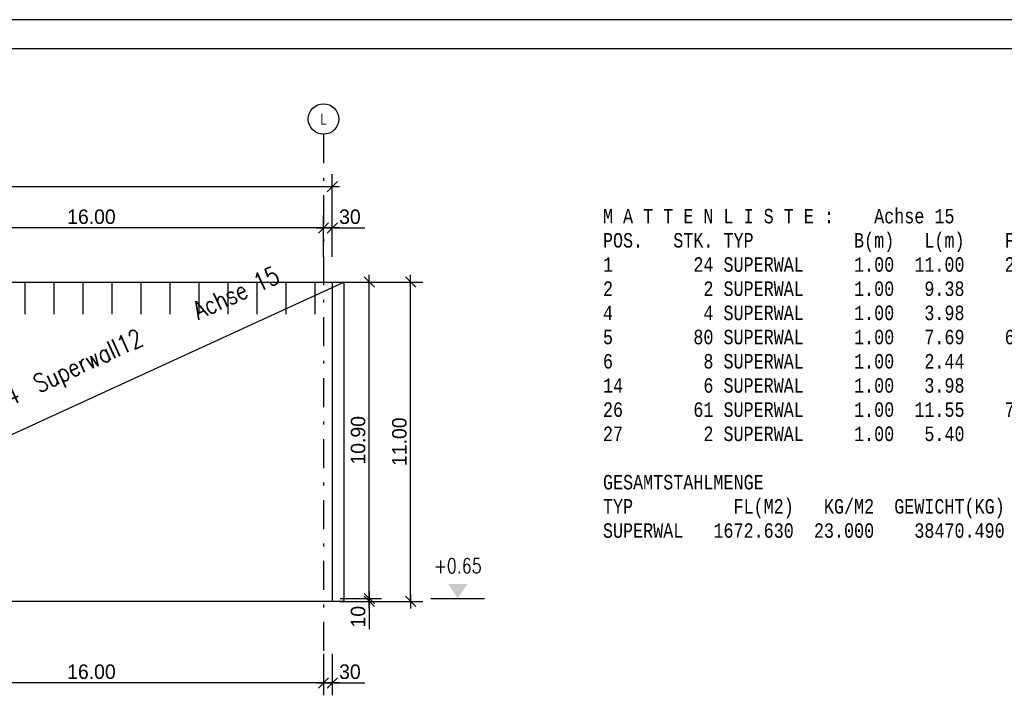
# Model space of a CAD drawing. Extents: x 0 to 238, y 0 to 168.
# Tile 30 of 31: x 180 to 214, y 145 to 168. Entities that reach past the tile are written whole.
import ezdxf
from ezdxf.enums import TextEntityAlignment as Align

# ---------------------------------------------------------------- set-up
doc = ezdxf.new("R2010")
doc.units = 0
doc.header["$LTSCALE"] = 2
doc.header["$MEASUREMENT"] = 0
doc.linetypes.add('AUSGEZOGEN', pattern=[0])
doc.linetypes.add('STRICHPUNKT', pattern=[1, 0.5, -0.25, 0, -0.25])
doc.layers.get('0').update_dxf_attribs({"linetype": 'CONTINUOUS'})
doc.layers.get('DEFPOINTS').update_dxf_attribs({"linetype": 'AUSGEZOGEN'})
for name, color, linetype in [('T__ACHS', 1, 'CONTINUOUS'), ('T__KONS', 3, 'CONTINUOUS'), ('T__M001', 7, 'CONTINUOUS'), ('T__RAND', 7, 'CONTINUOUS'), ('T__TXTL', 1, 'CONTINUOUS'), ('T__VERM', 2, 'CONTINUOUS')]:
    doc.layers.add(name, color=color, linetype=linetype)
doc.styles.add('MONOTXT8', font='monotxtd', dxfattribs={"width": 0.8})
doc.styles.add('SIMPLEX8', font='simplexd', dxfattribs={"width": 0.8})
doc.dimstyles.new('SOFIBEMLI', dxfattribs={"dimtxt": 0.5, "dimasz": 0.05, "dimexe": 0.18, "dimexo": 0.0625, "dimgap": 0.135, "dimtad": 1, "dimdec": 0, "dimrnd": 0.001, "dimzin": 0, "dimdsep": 46, "dimtxsty": 'Standard', "dimblk1": 'SOFI-VERLI', "dimblk2": 'SOFI-VERRE', "dimsah": 1, "dimcen": 0.5, "dimse1": 1, "dimse2": 1, "dimclrd": 1, "dimclrt": 2, "dimadec": 0, "dimazin": 0, "dimtfac": 1, "dimtdec": 4, "dimtmove": 0, "dimatfit": 3, "dimldrblk": 'SOFI-VERLI', "dimfxl": 0, "dimtolj": 1, "dimtzin": 0, "dimarcsym": 0})
doc.dimstyles.new('SOFIBEMRE', dxfattribs={"dimtxt": 0.5, "dimasz": 0.05, "dimexe": 0.18, "dimexo": 0.0625, "dimgap": 0.135, "dimtad": 1, "dimdec": 0, "dimrnd": 0.001, "dimzin": 0, "dimdsep": 46, "dimtxsty": 'Standard', "dimblk1": 'SOFI-VERRE', "dimblk2": 'SOFI-VERLI', "dimsah": 1, "dimcen": 0.5, "dimse1": 1, "dimse2": 1, "dimclrd": 1, "dimclrt": 2, "dimadec": 0, "dimazin": 0, "dimtfac": 1, "dimtdec": 4, "dimtmove": 0, "dimatfit": 3, "dimldrblk": 'SOFI-VERRE', "dimfxl": 0, "dimtolj": 1, "dimtzin": 0, "dimarcsym": 0})

# ---------------------------------------------------------------- blocks, each defined once
blk = doc.blocks.new('ASO_BORDER')
at = {"color": 0, "linetype": 'ByBlock'}
blk.add_line((1, 1), (0, 1), dxfattribs=at)
blk = doc.blocks.new('SOFI-IRAN')
at = {"layer": 'T__RAND', "color": 0, "linetype": 'ByBlock', "xscale": 232.8, "yscale": 166.2}
blk.add_blockref('ASO_BORDER', (0, 0), dxfattribs=at)
blk = doc.blocks.new('SOFI-KOTELO')
at = {"color": 0, "linetype": 'Continuous'}
blk.add_line((0, 1.85), (0, -1.85), dxfattribs=at)
blk.add_solid([(0, 0), (1, -0.65), (1, 0.65)], dxfattribs=at)
at = {"color": 2, "linetype": 'Continuous', "style": 'SIMPLEX8', "width": 0.8}
blk.add_attdef('KOTE', text='', height=1, rotation=90.00021, dxfattribs=at).set_placement((2.25, 0), align=Align.MIDDLE)
blk = doc.blocks.new('SOFI-VERRE')
at = {"color": 0, "linetype": 'ByBlock'}
for p, q in [((0, -20), (0, 8.5)), ((-5, 0), (5, 0)), ((3.535, 3.535), (-3.535, -3.535))]:
    blk.add_line(p, q, dxfattribs=at)
blk = doc.blocks.new('SOFI-VERLI')
at = {"color": 0, "linetype": 'ByBlock'}
for p, q in [((0, 20), (0, -8.5)), ((-5, 0), (5, 0)), ((3.535, 3.535), (-3.535, -3.535))]:
    blk.add_line(p, q, dxfattribs=at)
blk = doc.blocks.new('*D39')
at = {"color": 1, "linetype": 'ByBlock'}
blk.add_line((190.747, 161.025), (174.847, 161.025), dxfattribs=at)
at = {"layer": 'DEFPOINTS', "color": 0, "linetype": 'ByBlock'}
for p in [(174.797, 161.025), (174.797, 156.719), (190.797, 156.719)]:
    blk.add_point(p, dxfattribs=at)
at = {"color": 1, "linetype": 'ByBlock', "xscale": 0.05, "yscale": 0.05, "zscale": 0.05, "rotation": 180}
blk.add_blockref('SOFI-VERLI', (174.797, 161.025), dxfattribs=at)
at = {"color": 1, "linetype": 'ByBlock', "xscale": 0.05, "yscale": 0.05, "zscale": 0.05}
blk.add_blockref('SOFI-VERRE', (190.797, 161.025), dxfattribs=at)
at = {"color": 2, "linetype": 'ByBlock', "insert": (182.797, 161.41), "char_height": 0.5, "attachment_point": 5}
blk.add_mtext('\\A1;16.00', dxfattribs=at)
blk = doc.blocks.new('*D40')
at = {"color": 1, "linetype": 'ByBlock'}
for p, q in [((190.747, 161.025), (190.697, 161.025)), ((190.797, 161.025), (191.097, 161.025)), ((191.147, 161.025), (192.217, 161.025))]:
    blk.add_line(p, q, dxfattribs=at)
at = {"layer": 'DEFPOINTS', "color": 0, "linetype": 'ByBlock'}
for p in [(191.097, 161.025), (190.797, 156.719), (191.097, 156.719)]:
    blk.add_point(p, dxfattribs=at)
at = {"color": 1, "linetype": 'ByBlock', "xscale": 0.05, "yscale": 0.05, "zscale": 0.05}
blk.add_blockref('SOFI-VERRE', (190.797, 161.025), dxfattribs=at)
at = {"color": 1, "linetype": 'ByBlock', "xscale": 0.05, "yscale": 0.05, "zscale": 0.05, "rotation": 180}
blk.add_blockref('SOFI-VERLI', (191.097, 161.025), dxfattribs=at)
at = {"color": 2, "linetype": 'ByBlock', "insert": (191.707, 161.41), "char_height": 0.5, "attachment_point": 5}
blk.add_mtext('\\A1;30', dxfattribs=at)
blk = doc.blocks.new('*D41')
at = {"color": 1, "linetype": 'ByBlock'}
blk.add_line((14.547, 162.45), (191.047, 162.45), dxfattribs=at)
at = {"layer": 'DEFPOINTS', "color": 0, "linetype": 'ByBlock'}
for p in [(191.097, 162.45), (14.497, 156.719), (191.097, 156.719)]:
    blk.add_point(p, dxfattribs=at)
at = {"color": 1, "linetype": 'ByBlock', "xscale": 0.05, "yscale": 0.05, "zscale": 0.05, "rotation": 180}
blk.add_blockref('SOFI-VERLI', (14.497, 162.45), dxfattribs=at)
at = {"color": 1, "linetype": 'ByBlock', "xscale": 0.05, "yscale": 0.05, "zscale": 0.05}
blk.add_blockref('SOFI-VERRE', (191.097, 162.45), dxfattribs=at)
at = {"color": 2, "linetype": 'ByBlock', "insert": (102.797, 162.835), "char_height": 0.5, "attachment_point": 5}
blk.add_mtext('\\A1;176.60', dxfattribs=at)
blk = doc.blocks.new('*D59')
at = {"color": 1, "linetype": 'ByBlock'}
blk.add_line((190.747, 145.35), (174.847, 145.35), dxfattribs=at)
at = {"layer": 'DEFPOINTS', "color": 0, "linetype": 'ByBlock'}
for p in [(174.797, 148.893), (190.797, 148.893), (174.797, 145.35)]:
    blk.add_point(p, dxfattribs=at)
at = {"color": 1, "linetype": 'ByBlock', "xscale": 0.05, "yscale": 0.05, "zscale": 0.05, "rotation": 180}
blk.add_blockref('SOFI-VERRE', (174.797, 145.35), dxfattribs=at)
at = {"color": 1, "linetype": 'ByBlock', "xscale": 0.05, "yscale": 0.05, "zscale": 0.05}
blk.add_blockref('SOFI-VERLI', (190.797, 145.35), dxfattribs=at)
at = {"color": 2, "linetype": 'ByBlock', "insert": (182.797, 145.735), "char_height": 0.5, "attachment_point": 5}
blk.add_mtext('\\A1;16.00', dxfattribs=at)
blk = doc.blocks.new('*D60')
at = {"color": 1, "linetype": 'ByBlock'}
for p, q in [((190.747, 145.35), (190.697, 145.35)), ((190.797, 145.35), (191.097, 145.35)), ((191.147, 145.35), (192.217, 145.35))]:
    blk.add_line(p, q, dxfattribs=at)
at = {"layer": 'DEFPOINTS', "color": 0, "linetype": 'ByBlock'}
for p in [(190.797, 148.893), (191.097, 148.893), (191.097, 145.35)]:
    blk.add_point(p, dxfattribs=at)
at = {"color": 1, "linetype": 'ByBlock', "xscale": 0.05, "yscale": 0.05, "zscale": 0.05}
blk.add_blockref('SOFI-VERLI', (190.797, 145.35), dxfattribs=at)
at = {"color": 1, "linetype": 'ByBlock', "xscale": 0.05, "yscale": 0.05, "zscale": 0.05, "rotation": 180}
blk.add_blockref('SOFI-VERRE', (191.097, 145.35), dxfattribs=at)
at = {"color": 2, "linetype": 'ByBlock', "insert": (191.707, 145.735), "char_height": 0.5, "attachment_point": 5}
blk.add_mtext('\\A1;30', dxfattribs=at)
blk = doc.blocks.new('SOFI-BM-POS')
at = {"color": 1, "linetype": 'Continuous'}
for p, q in [((0.5, 0.75), (-0.5, 0.75)), ((-0.5, 0.75), (-0.5, -0.25)), ((0.5, -0.25), (0.5, 0.75)), ((-0.5, -0.25), (0.5, -0.25))]:
    blk.add_line(p, q, dxfattribs=at)
blk = doc.blocks.new('SOFI-BM-MAT')
at = {"color": 1, "linetype": 'Continuous'}
blk.add_blockref('SOFI-BM-POS', (-0.5, 0.5), dxfattribs=at)
at = {"color": 1, "linetype": 'Continuous', "style": 'SIMPLEX8', "width": 0.8}
blk.add_attdef('SOFI_BM_MULT', text='', height=0.2, dxfattribs=at).set_placement((-1.1, 1.1), align=Align.RIGHT)
at = {"color": 3, "linetype": 'Continuous', "style": 'SIMPLEX8', "width": 0.8}
blk.add_attdef('SOFI_BM_POS', text='', height=0.556, dxfattribs=at).set_placement((-0.5, 0.75), align=Align.MIDDLE_CENTER)
at = {"color": 2, "linetype": 'Continuous', "style": 'SIMPLEX8', "width": 0.8, "flags": 1}
for tag, p in [('SOFI_BM_MATTE', (0.3, 0.5)), ('SOFI_BM_ANZAHL', (0.3, 0.5)), ('SOFI_BM_BREITE', (0.8, -0.5)), ('SOFI_BM_MATR', (1.5, -0.5))]:
    blk.add_attdef(tag, p, '', height=0.35, dxfattribs=at)
blk.add_attdef('SOFI_BM_LAENGE', text='', height=0.35, dxfattribs=at).set_placement((0.4, -0.5), align=Align.RIGHT)
at = {"color": 1, "linetype": 'Continuous', "style": 'SIMPLEX8', "width": 0.8}
for tag, p in [('SOFI_BM_DANEI', (-1.79, -1)), ('SOFI_BM_WANEI', (-1.79, -1.5))]:
    blk.add_attdef(tag, p, '', height=0.2, dxfattribs=at)
blk = doc.blocks.new('*D184')
at = {"color": 1, "linetype": 'ByBlock'}
for p, q in [((192.375, 148.31), (192.375, 148.36)), ((192.375, 148.26), (192.375, 148.16)), ((192.375, 148.11), (192.375, 147.207))]:
    blk.add_line(p, q, dxfattribs=at)
at = {"layer": 'DEFPOINTS', "color": 0, "linetype": 'ByBlock'}
for p in [(191.217, 148.26), (191.217, 148.16), (192.375, 148.16)]:
    blk.add_point(p, dxfattribs=at)
at = {"color": 1, "linetype": 'ByBlock', "xscale": 0.05, "yscale": 0.05, "zscale": 0.05}
for name, p, rotation in [('SOFI-VERRE', (192.375, 148.26), 270), ('SOFI-VERLI', (192.375, 148.16), 90)]:
    blk.add_blockref(name, p, dxfattribs=dict(at, rotation=rotation))
at = {"color": 2, "linetype": 'ByBlock', "insert": (191.99, 147.633), "char_height": 0.5, "attachment_point": 5, "rotation": 90}
blk.add_mtext('\\A1;10', dxfattribs=at)
blk = doc.blocks.new('*D185')
at = {"color": 1, "linetype": 'ByBlock'}
blk.add_line((192.375, 148.31), (192.375, 159.11), dxfattribs=at)
at = {"layer": 'DEFPOINTS', "color": 0, "linetype": 'ByBlock'}
for p in [(191.217, 159.16), (192.375, 159.16), (191.217, 148.26)]:
    blk.add_point(p, dxfattribs=at)
at = {"color": 1, "linetype": 'ByBlock', "xscale": 0.05, "yscale": 0.05, "zscale": 0.05}
for name, p, rotation in [('SOFI-VERLI', (192.375, 159.16), 90), ('SOFI-VERRE', (192.375, 148.26), 270)]:
    blk.add_blockref(name, p, dxfattribs=dict(at, rotation=rotation))
at = {"color": 2, "linetype": 'ByBlock', "insert": (191.99, 153.71), "char_height": 0.5, "attachment_point": 5, "rotation": 90}
blk.add_mtext('\\A1;10.90', dxfattribs=at)
blk = doc.blocks.new('*D186')
at = {"color": 1, "linetype": 'ByBlock'}
blk.add_line((193.8, 148.21), (193.8, 159.11), dxfattribs=at)
at = {"layer": 'DEFPOINTS', "color": 0, "linetype": 'ByBlock'}
for p in [(191.217, 159.16), (193.8, 159.16), (191.217, 148.16)]:
    blk.add_point(p, dxfattribs=at)
at = {"color": 1, "linetype": 'ByBlock', "xscale": 0.05, "yscale": 0.05, "zscale": 0.05}
for name, p, rotation in [('SOFI-VERLI', (193.8, 159.16), 90), ('SOFI-VERRE', (193.8, 148.16), 270)]:
    blk.add_blockref(name, p, dxfattribs=dict(at, rotation=rotation))
at = {"color": 2, "linetype": 'ByBlock', "insert": (193.415, 153.66), "char_height": 0.5, "attachment_point": 5, "rotation": 90}
blk.add_mtext('\\A1;11.00', dxfattribs=at)

msp = doc.modelspace()

# ---------------------------------------------------------------- linework, layer by layer
at = {"layer": 'DEFPOINTS', "color": 2, "linetype": 'Continuous'}
for p in [(193.876, 149.78), (193.876, 148.26)]:
    msp.add_point(p, dxfattribs=at)
at = {"layer": 'T__ACHS', "linetype": 'STRICHPUNKT'}
msp.add_line((190.797, 164.253), (190.797, 146.336), dxfattribs=at)
at = {"layer": 'T__ACHS'}
msp.add_circle((190.797, 164.778), 0.525, dxfattribs=at)
at = {"layer": 'T__KONS', "color": 3}
msp.add_lwpolyline([(14.497, 159.16), (191.097, 159.16), (191.097, 148.16), (167.757, 148.16), (167.757, 151.47), (79.097, 151.47), (79.097, 147.61), (62.167, 147.61), (62.167, 149.78), (59.727, 149.78), (59.727, 147.61), (30.167, 147.61), (30.167, 149.78), (27.727, 149.78), (27.727, 147.61), (14.497, 147.61)], close=True, dxfattribs=at)
at = {"layer": 'T__M001', "color": 1, "linetype": 'Continuous'}
for p, q in [((180.497, 159.16), (180.497, 158.06)), ((181.497, 159.16), (181.497, 158.06)), ((182.497, 159.16), (182.497, 158.06)), ((183.497, 159.16), (183.497, 158.06)), ((184.497, 159.16), (184.497, 158.06)), ((185.497, 159.16), (185.497, 158.06)), ((186.497, 159.16), (186.497, 158.06)), ((187.497, 159.16), (187.497, 158.06)), ((188.497, 159.16), (188.497, 158.06)), ((189.497, 159.16), (189.497, 158.06)), ((190.497, 159.16), (190.497, 158.06))]:
    msp.add_line(p, q, dxfattribs=at)
msp.add_lwpolyline([(167.497, 148.16), (167.497, 159.16), (191.497, 159.16), (191.497, 148.16), (167.497, 148.16), (191.497, 159.16)], dxfattribs=at)

# ---------------------------------------------------------------- block references
at = {"layer": 'T__M001', "color": 1}
ref = msp.add_blockref('SOFI-BM-MAT', (179.497, 153.66), dxfattribs=dict(at, xscale=1.799, yscale=1.799, zscale=1.799, rotation=24.62356478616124))
ref.add_attrib('SOFI_BM_POS', '1', dxfattribs={"layer": '0', "color": 3, "linetype": 'Continuous', "height": 0.999, "rotation": 24.6236, "style": 'SIMPLEX8', "width": 0.8}).set_placement((178.117, 154.512), align=Align.MIDDLE_CENTER)
ref.add_attrib('SOFI_BM_MATTE', 'Superwall12', (180.987, 155.332), dxfattribs={"layer": '0', "color": 2, "linetype": 'Continuous', "height": 0.62965, "rotation": 24.6236, "style": 'SIMPLEX8', "width": 0.8})
ref.add_attrib('SOFI_BM_ANZAHL', '24', (179.613, 154.703), dxfattribs={"layer": '0', "color": 2, "linetype": 'Continuous', "height": 0.6296, "rotation": 24.6236, "style": 'SIMPLEX8', "width": 0.8})
ref.add_attrib('SOFI_BM_MATR', 'Achse 15', (186.482, 157.851), dxfattribs={"layer": '0', "color": 2, "linetype": 'Continuous', "height": 0.6296, "rotation": 24.6236, "style": 'SIMPLEX8', "width": 0.8})
at = {"layer": 'T__RAND', "color": 7, "xscale": 237.8, "yscale": 168.2}
msp.add_blockref('ASO_BORDER', (0, 0), dxfattribs=at)
at = {"layer": 'T__RAND', "color": 3, "linetype": 'Continuous'}
msp.add_blockref('SOFI-IRAN', (4, 1), dxfattribs=at)
at = {"layer": 'T__VERM', "color": 1, "linetype": 'Continuous'}
ref = msp.add_blockref('SOFI-KOTELO', (195.424, 148.26), dxfattribs=dict(at, xscale=0.4999999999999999, yscale=0.4999999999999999, zscale=0.4999999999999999, rotation=90))
ref.add_attrib('KOTE', '+0.65', dxfattribs={"layer": '0', "color": 1, "linetype": 'Continuous', "height": 0.5, "rotation": 0.0002, "style": 'SIMPLEX8', "width": 0.8}).set_placement((195.424, 149.385), align=Align.MIDDLE)

# ---------------------------------------------------------------- texts
at = {"layer": 'T__ACHS', "color": 2, "style": 'SIMPLEX8', "width": 0.8}
msp.add_text('L', height=0.35, dxfattribs=at).set_placement((190.797, 164.778), align=Align.MIDDLE)
at = {"layer": 'T__TXTL', "color": 1, "style": 'MONOTXT8', "width": 0.8}
for s, p in [('      M A T T E N L I S T E :    Achse 15            ', (198.352, 161.183)), ('      POS.   STK. TYP          B(m)   L(m)    FLAECHE   GEW.(KG)', (198.352, 160.35)), ('      1        24 SUPERWAL     1.00  11.00    264.000   6072.000', (198.352, 159.517)), ('      2         2 SUPERWAL     1.00   9.38     18.760    431.480', (198.352, 158.683)), ('      4         4 SUPERWAL     1.00   3.98     15.920    366.160', (198.352, 157.85)), ('      5        80 SUPERWAL     1.00   7.69    615.200  14149.600', (198.352, 157.017)), ('      6         8 SUPERWAL     1.00   2.44     19.520    448.960', (198.352, 156.183)), ('      14        6 SUPERWAL     1.00   3.98     23.880    549.240', (198.352, 155.35)), ('      26       61 SUPERWAL     1.00  11.55    704.550  16204.650', (198.352, 154.517)), ('      27        2 SUPERWAL     1.00   5.40     10.800    248.400', (198.352, 153.683)), ('      GESAMTSTAHLMENGE', (198.352, 152.017)), ('      TYP          FL(M2)   KG/M2  GEWICHT(KG)', (198.352, 151.183)), ('      SUPERWAL   1672.630  23.000    38470.490 ', (198.352, 150.35))]:
    msp.add_text(s, height=0.5, dxfattribs=at).set_placement(p)

# ---------------------------------------------------------------- dimensions: what is measured, and where the dimension line sits
at = {"layer": 'T__VERM', "color": 1, "linetype": 'Continuous'}
for base, p1, p2, text, dimstyle, picture, middle in [((191.097, 162.45), (14.497, 156.719), (191.097, 156.719), '176.60', 'SOFIBEMLI', '*D41', (102.797, 162.835)), ((174.797, 161.025), (190.797, 156.719), (174.797, 156.719), '16.00', 'SOFIBEMRE', '*D39', (182.797, 161.41)), ((191.097, 161.025), (190.797, 156.719), (191.097, 156.719), '30', 'SOFIBEMRE', '*D40', (191.707, 161.41)), ((174.797, 145.35), (190.797, 148.893), (174.797, 148.893), '16.00', 'SOFIBEMLI', '*D59', (182.797, 145.735)), ((191.097, 145.35), (190.797, 148.893), (191.097, 148.893), '30', 'SOFIBEMLI', '*D60', (191.707, 145.735))]:
    dim = msp.add_linear_dim(base=base, p1=p1, p2=p2, text=text, dimstyle=dimstyle, override={"dimgap": 0.135}, dxfattribs=at)
    dim.commit()
    dim.dimension.update_dxf_attribs({"geometry": picture, "text_midpoint": middle})
for base, p1, p2, text, picture, middle in [((192.375, 159.16), (191.217, 148.26), (191.217, 159.16), '10.90', '*D185', (191.99, 153.71)), ((193.8, 159.16), (191.217, 148.16), (191.217, 159.16), '11.00', '*D186', (193.415, 153.66)), ((192.375, 148.16), (191.217, 148.26), (191.217, 148.16), '10', '*D184', (191.99, 147.633))]:
    dim = msp.add_linear_dim(base=base, p1=p1, p2=p2, angle=90, text=text, dimstyle='SOFIBEMRE', override={"dimgap": 0.135}, dxfattribs=at)
    dim.commit()
    dim.dimension.update_dxf_attribs({"geometry": picture, "text_midpoint": middle})

doc.saveas('drawing.dxf')
